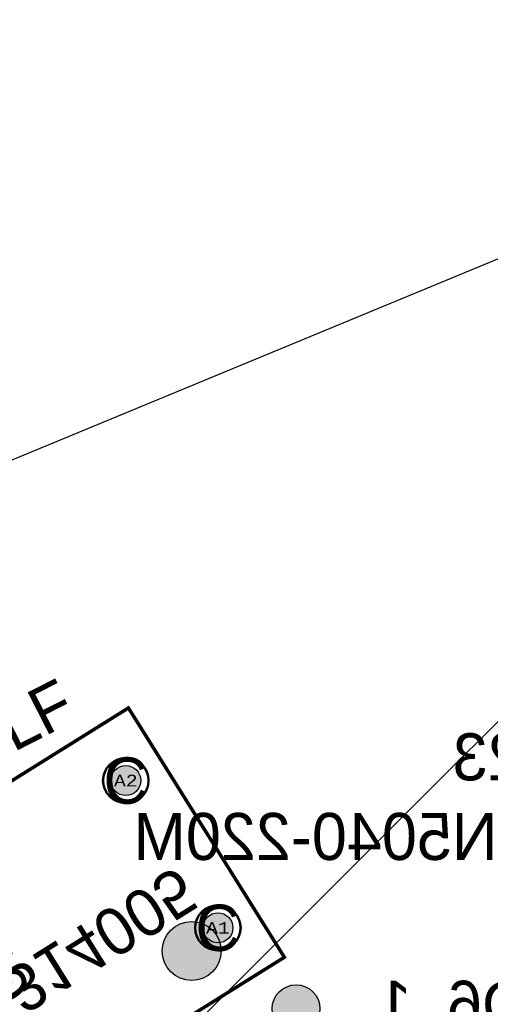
# Model space of a CAD drawing. Extents: x -125 to 125, y -186 to 125.
# Tile 25 of 112: x -55 to -34, y -46 to -4. Entities that reach past the tile are written whole.
import ezdxf
from ezdxf.enums import TextEntityAlignment as Align

# ---------------------------------------------------------------- set-up
doc = ezdxf.new("R2010")
doc.units = 0
doc.header["$MEASUREMENT"] = 0
for name, color, linetype in [('ASSEMBLY_OUTLINES_BTM', 191, 'CONTINUOUS'), ('ASSEMBLY_OUTLINES_TOP', 102, 'CONTINUOUS'), ('ASSEMBLY_PART_NUMBERS_BTM', 191, 'CONTINUOUS'), ('ASSEMBLY_PART_NUMBERS_TOP', 102, 'CONTINUOUS'), ('ASSEMBLY_REF_DES_BTM', 191, 'CONTINUOUS'), ('BOARD_OUTLINE', 10, 'CONTINUOUS'), ('DRILL_DRAWING', 21, 'CONTINUOUS'), ('GENERATED_SILKSCREEN_BTM', 255, 'CONTINUOUS'), ('MANUFACTURING_OUTLINES', 10, 'CONTINUOUS'), ('PART_HOLES_LAYER_BOTTOM', 30, 'CONTINUOUS'), ('PART_HOLES_LAYER_TOP', 30, 'CONTINUOUS'), ('PART_PADS_LAYER_BOTTOM', 230, 'CONTINUOUS'), ('PART_PADS_LAYER_TOP', 150, 'CONTINUOUS'), ('PIN_NUMBERS_BTM', 8, 'CONTINUOUS'), ('PIN_NUMBERS_TOP', 8, 'CONTINUOUS'), ('PLACEMENT_OUTLINES_BTM', 222, 'CONTINUOUS'), ('PLANE_DATA_LAYER_BOTTOM', 230, 'CONTINUOUS'), ('PLANE_SHAPES_LAYER_BOTTOM', 230, 'CONTINUOUS'), ('PLANE_SHAPES_LAYER_TOP', 150, 'CONTINUOUS'), ('ROUTE_BORDER', 151, 'CONTINUOUS'), ('SILKSCREEN_OUTLINES_BTM', 211, 'CONTINUOUS'), ('SOLDERMASK_PADS_BTM', 12, 'CONTINUOUS'), ('SOLDERMASK_PADS_TOP', 180, 'CONTINUOUS')]:
    doc.layers.add(name, color=color, linetype=linetype)
doc.styles.add('COURIER_NEW', font='cour.ttf')
doc.styles.add('VERIBEST_GERBER_0', font='txt')

msp = doc.modelspace()

# ---------------------------------------------------------------- hatches: boundary and pattern name
at = {"layer": 'ASSEMBLY_OUTLINES_BTM'}
h = msp.add_hatch(color=256, dxfattribs=at)
edge = h.paths.add_edge_path()
edge.add_arc((-47.219125, -43.925011), 1.274755, 0, 360)
at = {"layer": 'GENERATED_SILKSCREEN_BTM'}
h = msp.add_hatch(color=256, dxfattribs=at)
edge = h.paths.add_edge_path()
edge.add_arc((-42.714368, -46.416428), 1.030776, 0, 360)
at = {"layer": 'PART_HOLES_LAYER_BOTTOM'}
h = msp.add_hatch(color=256, dxfattribs=at)
edge = h.paths.add_edge_path()
edge.add_arc((-50.062406, -36.563059), 0.65, 0, 360)
h = msp.add_hatch(color=256, dxfattribs=at)
edge = h.paths.add_edge_path()
edge.add_arc((-46.088013, -42.923419), 0.65, 0, 360)
at = {"layer": 'PART_HOLES_LAYER_TOP'}
h = msp.add_hatch(color=256, dxfattribs=at)
edge = h.paths.add_edge_path()
edge.add_arc((-50.062406, -36.563059), 0.65, 0, 360)
h = msp.add_hatch(color=256, dxfattribs=at)
edge = h.paths.add_edge_path()
edge.add_arc((-46.088013, -42.923419), 0.65, 0, 360)
at = {"layer": 'PLANE_DATA_LAYER_BOTTOM'}
h = msp.add_hatch(color=256, dxfattribs=at)
h.paths.add_polyline_path([(-96.5, 0, -1), (96.5, 0, -1)], flags=0)
h.paths.add_polyline_path([(-92.5, 0, -1), (92.5, 0, -1)], flags=0)
at = {"layer": 'PLANE_SHAPES_LAYER_BOTTOM'}
h = msp.add_hatch(color=256, dxfattribs=at)
h.paths.add_polyline_path([(-96.5, 0, -1), (96.5, 0, -1)], flags=0)
h.paths.add_polyline_path([(-92.5, 0, -1), (92.5, 0, -1)], flags=0)
at = {"layer": 'PLANE_SHAPES_LAYER_TOP'}
h = msp.add_hatch(color=256, dxfattribs=at)
h.paths.add_polyline_path([(-96.56345, 0, -1), (96.56345, 0, -1)], flags=0)
h.paths.add_polyline_path([(-92.5, 0, -1), (92.5, 0, -1)], flags=0)
at = {"layer": 'SILKSCREEN_OUTLINES_BTM'}
h = msp.add_hatch(color=256, dxfattribs=at)
edge = h.paths.add_edge_path()
edge.add_arc((-42.714368, -46.416428), 1.030776, 0, 360)

# ---------------------------------------------------------------- linework, layer by layer
at = {"layer": 'ASSEMBLY_OUTLINES_BTM'}
msp.add_lwpolyline([(-43.217656, -44.195687), (-67.811053, -59.563345), (-74.541028, -48.793135), (-49.947631, -33.425476)], close=True, dxfattribs=at)
msp.add_circle((-47.219125, -43.925011), 1.274755, dxfattribs=at)
at = {"layer": 'ASSEMBLY_OUTLINES_TOP'}
for points in [[(-70.5, -70.5), (70.921356, 70.921356)], [(-92.5, -38.25), (92.275907, 38.286686)]]:
    msp.add_lwpolyline(points, dxfattribs=at)
for radius in [125, 90.284619, 85, 75]:
    msp.add_circle((0, 0), radius, dxfattribs=at)
at = {"layer": 'BOARD_OUTLINE'}
msp.add_circle((0, 0), 97.5, dxfattribs=at)
at = {"layer": 'GENERATED_SILKSCREEN_BTM', "const_width": 0.15}
msp.add_lwpolyline([(-43.217656, -44.195687), (-67.811053, -59.563345), (-74.541028, -48.793135), (-49.947631, -33.425476)], close=True, dxfattribs=at)
at = {"layer": 'GENERATED_SILKSCREEN_BTM'}
msp.add_circle((-42.714368, -46.416428), 1.030776, dxfattribs=at)
at = {"layer": 'MANUFACTURING_OUTLINES'}
msp.add_circle((0, 0), 97.5254, dxfattribs=at)
at = {"layer": 'PART_HOLES_LAYER_BOTTOM'}
for centre in [(-50.062406, -36.563059), (-46.088013, -42.923419)]:
    msp.add_circle(centre, 0.65, dxfattribs=at)
at = {"layer": 'PART_HOLES_LAYER_TOP'}
for centre in [(-50.062406, -36.563059), (-46.088013, -42.923419)]:
    msp.add_circle(centre, 0.65, dxfattribs=at)
at = {"layer": 'PART_PADS_LAYER_BOTTOM'}
for centre in [(-50.062406, -36.563059), (-46.088013, -42.923419)]:
    msp.add_circle(centre, 0.95, dxfattribs=at)
at = {"layer": 'PART_PADS_LAYER_TOP'}
for centre in [(-50.062406, -36.563059), (-46.088013, -42.923419)]:
    msp.add_circle(centre, 0.95, dxfattribs=at)
at = {"layer": 'PLACEMENT_OUTLINES_BTM'}
msp.add_lwpolyline([(-43.217656, -44.195687), (-67.811053, -59.563345), (-74.541028, -48.793135), (-49.947631, -33.425476)], close=True, dxfattribs=at)
at = {"layer": 'ROUTE_BORDER'}
msp.add_circle((0, 0), 96.5, dxfattribs=at)
at = {"layer": 'SILKSCREEN_OUTLINES_BTM'}
msp.add_lwpolyline([(-43.217656, -44.195687), (-67.811053, -59.563345), (-74.541028, -48.793135), (-49.947631, -33.425476)], close=True, dxfattribs=at)
msp.add_circle((-42.714368, -46.416428), 1.030776, dxfattribs=at)
at = {"layer": 'SOLDERMASK_PADS_BTM'}
for centre in [(-50.062406, -36.563059), (-46.088013, -42.923419)]:
    msp.add_circle(centre, 1, dxfattribs=at)
at = {"layer": 'SOLDERMASK_PADS_TOP'}
for centre in [(-50.062406, -36.563059), (-46.088013, -42.923419)]:
    msp.add_circle(centre, 1, dxfattribs=at)

# ---------------------------------------------------------------- texts
at = {"layer": 'ASSEMBLY_PART_NUMBERS_BTM', "style": 'VERIBEST_GERBER_0', "text_generation_flag": 2}
for s, rotation, p in [('0039301040', 117, (-62.763157, -33.153136)), ('RT314005', 212, (-57.533348, -48.648453))]:
    msp.add_text(s, height=2.032, rotation=rotation, dxfattribs=at).set_placement(p, align=Align.TOP_LEFT)
for s, p in [('SRN5040-220M', (-30.25, -37.96)), ('UHE1H102MHD6_1', (-14.75, -45.21))]:
    msp.add_text(s, height=2.032, dxfattribs=at).set_placement(p, align=Align.TOP_LEFT)
at = {"layer": 'ASSEMBLY_PART_NUMBERS_TOP', "style": 'VERIBEST_GERBER_0'}
msp.add_text('CRM2512-FX-R100ELF', height=2.032, rotation=27, dxfattribs=at).set_placement((-78.846864, -45.263157), align=Align.TOP_LEFT)
at = {"layer": 'ASSEMBLY_REF_DES_BTM', "style": 'VERIBEST_GERBER_0', "text_generation_flag": 2}
msp.add_text('L23', height=2.032, dxfattribs=at).set_placement((-31.422885, -34.52207), align=Align.TOP_LEFT)
at = {"layer": 'DRILL_DRAWING', "style": 'VERIBEST_GERBER_0'}
for p in [(-50.062406, -36.563059), (-46.088013, -42.923419)]:
    msp.add_text('C', height=2, dxfattribs=at).set_placement(p, align=Align.MIDDLE_CENTER)
at = {"layer": 'PIN_NUMBERS_BTM', "style": 'COURIER_NEW'}
for s, p in [('A2', (-50.062406, -36.563059)), ('A1', (-46.088013, -42.923419))]:
    msp.add_text(s, height=0.508, dxfattribs=at).set_placement(p, align=Align.MIDDLE_CENTER)
at = {"layer": 'PIN_NUMBERS_TOP', "style": 'COURIER_NEW'}
for s, p in [('A2', (-50.062406, -36.563059)), ('A1', (-46.088013, -42.923419))]:
    msp.add_text(s, height=0.508, dxfattribs=at).set_placement(p, align=Align.MIDDLE_CENTER)

doc.saveas('drawing.dxf')
